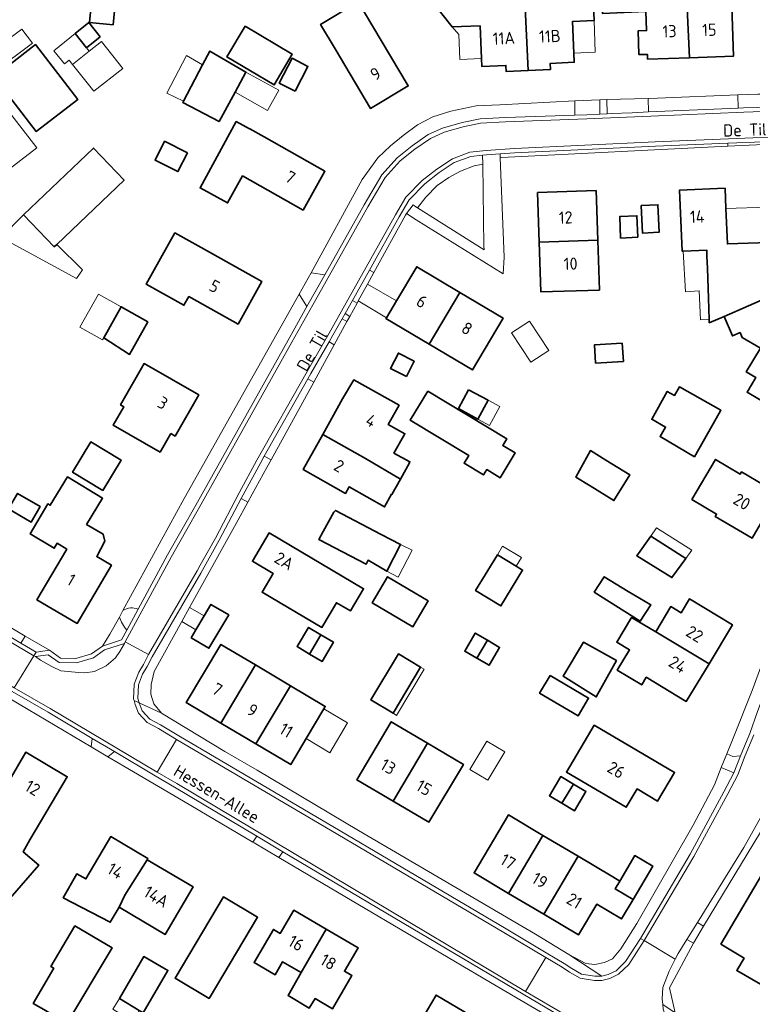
# Model space of a CAD drawing. Extents: x 199200 to 204075, y 460125 to 464703.
# Tile 77 of 174: x 200899 to 201007, y 464193 to 464338. Entities that reach past the tile are written whole.
import ezdxf
from ezdxf.enums import TextEntityAlignment as Align

# ---------------------------------------------------------------- set-up
doc = ezdxf.new("R2010")
doc.units = 0
for name, color, linetype, lineweight in [('B-WE-OG-BEBOUWING-GV', 7, 'Continuous', 35), ('B-WE-OG-BEBOUWING-T18', 10, 'Continuous', 18), ('B-WE-OG-BEBOUWING_LUIFEL-GV', 7, 'Continuous', 18), ('B-WE-OG-BEBOUWING_SCHUUR-GV', 7, 'Continuous', 35), ('B-WE-OG-TERREIN_CULTUURSCHEIDING-GV', 7, 'Continuous', 18), ('B-WE-OG-TERREIN_ERF-GV', 7, 'Continuous', 18), ('B-WE-OG-TOPOGRAFIE-T18', 10, 'Continuous', 18), ('B-WE-VH-VERHARDING_ASFALT-GV', 252, 'Continuous', 18), ('B-WE-VH-VERHARDING_HALFVERHARDING-GV', 252, 'Continuous', 18), ('B-WE-VH-VERHARDING_HALFVERHARDING_GRIND-GV', 252, 'Continuous', 18), ('B-WE-VH-VERHARDING_OPEN-GV', 252, 'Continuous', 18)]:
    doc.layers.add(name, color=color, linetype=linetype, lineweight=lineweight)
doc.styles.add('NLCS-ISO-M1000-T18', font='NLCS-ISO.ttf', dxfattribs={"height": 1.8})

msp = doc.modelspace()

# ---------------------------------------------------------------- linework, layer by layer
at = {"layer": 'B-WE-OG-BEBOUWING-GV', "flags": 128}
for points in [[(200997.442, 464339.343), (200997.239, 464344.357), (200994.135, 464344.29), (200993.365, 464344.263), (200991.641, 464342.203), (200991.666, 464341.571), (200990.329, 464341.5), (200990.215, 464345.046), (200991.369, 464345.094), (200991.198, 464348.714), (200990.16, 464348.669), (200989.923, 464352.614), (200983.636, 464352.345), (200983.872, 464347.914), (200984.573, 464347.946), (200984.982, 464338.57), (200991.364, 464338.848), (200991.46, 464336.043), (200990.21, 464336), (200990.33, 464332.502), (200991.579, 464332.545), (200991.603, 464331.841), (200997.761, 464332.051)], [(200973.53, 464341.528), (200974.058, 464330.168), (200977.347, 464330.332), (200977.299, 464331.214), (200980.827, 464331.376), (200980.766, 464332.726), (200980.556, 464337.372), (200983.734, 464337.516), (200983.346, 464346.577), (200979.793, 464346.4), (200977.689, 464342.876), (200977.699, 464341.717)], [(200974.058, 464330.168), (200973.53, 464341.528), (200968.952, 464341.32), (200968.942, 464342.47), (200966.748, 464345.815), (200962.397, 464345.603), (200958.305, 464342.398), (200958.309, 464342.391), (200962.859, 464336.571), (200966.979, 464336.726), (200967.2, 464331.962), (200967.256, 464330.756), (200970.785, 464330.932), (200970.835, 464330.008)], [(200945.66, 464333.362), (200950.881, 464324.6), (200956.421, 464327.901), (200951.2, 464336.663), (200949.06, 464340.254), (200943.52, 464336.953)], [(200998.332, 464339.373), (200997.442, 464339.343), (200997.761, 464332.051), (201004.244, 464332.272), (201003.995, 464339.566)], [(200932.451, 464336.68), (200929.762, 464332.169), (200936.677, 464328.047), (200939.366, 464332.557)], [(200901.586, 464333.984), (200895.483, 464329.267), (200901.708, 464321.213), (200907.811, 464325.929)], [(200930.942, 464326.992), (200932.542, 464329.936), (200927.241, 464333.04), (200926.155, 464330.986), (200923.355, 464325.688), (200923.246, 464325.482), (200928.597, 464322.675)], [(200932.026, 464314.701), (200940.953, 464309.663), (200944.174, 464315.369), (200935.246, 464320.407), (200933.099, 464321.619), (200933.082, 464321.588), (200931.118, 464322.66), (200925.8, 464312.918), (200929.847, 464310.709)], [(200904.337, 464304.229), (200904.725, 464304.599), (200914.63, 464314.044), (200910.129, 464318.764), (200899.836, 464308.949)], [(200984.279, 464305.209), (200984.034, 464312.517), (200975.442, 464312.229), (200975.687, 464304.921)], [(201002.852, 464293.992), (201010.04, 464297.133), (201010.186, 464297.378), (201009.899, 464303.739), (201010.253, 464303.81), (201010.223, 464304.469), (201009.634, 464304.47), (201009.585, 464304.911), (201009.43, 464304.905), (201003.354, 464304.672), (201003.137, 464309.864), (201003.012, 464312.865), (200996.324, 464312.585), (200996.699, 464303.612), (200996.824, 464303.617), (201000.314, 464303.763), (201000.345, 464302.896), (201000.408, 464301.083), (201000.563, 464296.709), (201000.674, 464293.549), (201000.69, 464293.093)], [(200924.136, 464296.944), (200931.389, 464292.891), (200934.886, 464299.149), (200927.633, 464303.201), (200922.109, 464306.288), (200917.899, 464298.755), (200923.423, 464295.668)], [(200975.687, 464304.921), (200975.932, 464297.613), (200984.523, 464297.901), (200984.279, 464305.209)], [(200959.487, 464289.923), (200964.011, 464297.529), (200957.655, 464301.309), (200954.674, 464296.297), (200953.208, 464293.831), (200953.132, 464293.703)], [(200964.011, 464297.529), (200959.487, 464289.923), (200965.842, 464286.144), (200970.366, 464293.75)], [(201013.539, 464281.448), (201014.158, 464281.08), (201017.737, 464287.102), (201011.72, 464290.678), (201014.065, 464294.624), (201010.04, 464297.133), (201002.852, 464293.992), (201004.095, 464291.146), (201005.207, 464291.632), (201005.534, 464290.918), (201008.199, 464289.334), (201006.129, 464285.853), (201007.513, 464285.03), (201006.236, 464282.881), (201012.262, 464279.299)], [(200918.116, 464293.233), (200914.189, 464295.433), (200911.66, 464290.893), (200915.425, 464288.435)], [(200921.485, 464276.793), (200922.133, 464276.422), (200925.604, 464282.486), (200917.581, 464287.078), (200914.11, 464281.014), (200914.591, 464280.739), (200913.035, 464278.019), (200919.928, 464274.074)], [(200943.832, 464276.657), (200950.153, 464273.127), (200955.259, 464270.07), (200956.598, 464272.474), (200956.568, 464272.491), (200956.653, 464272.643), (200954.318, 464273.935), (200955.929, 464276.757), (200953.486, 464278.126), (200955.071, 464280.962), (200948.435, 464284.694), (200946.768, 464281.893)], [(200959.291, 464283.037), (200956.712, 464278.76), (200965.319, 464273.57), (200964.631, 464272.423), (200967.477, 464270.709), (200967.953, 464271.499), (200969.926, 464270.31), (200972.131, 464273.972), (200970.323, 464275.061), (200970.909, 464276.034)], [(201001.696, 464278.991), (201002.389, 464280.229), (200996.287, 464283.647), (200995.585, 464282.393), (200994.511, 464282.994), (200992.213, 464278.892), (200994.263, 464277.755), (200993.453, 464276.369), (200998.498, 464273.389)], [(200911.501, 464268.425), (200914.194, 464272.869), (200909.739, 464275.568), (200907.046, 464271.124)], [(200950.153, 464273.127), (200943.832, 464276.657), (200940.95, 464271.516), (200947.206, 464268.008), (200947.734, 464268.965), (200952.94, 464266.02), (200953.974, 464267.865), (200954.017, 464267.841), (200955.259, 464270.07)], [(200983.152, 464269.09), (200986.671, 464266.946), (200988.98, 464270.735), (200985.461, 464272.879), (200983.215, 464274.304), (200981.082, 464270.379)], [(200998.13, 464267.089), (201001.767, 464264.948), (201001.573, 464264.621), (201006.97, 464261.426), (201010.811, 464267.981), (201005.432, 464271.164), (201005.238, 464270.837), (201001.607, 464272.985)], [(200909.106, 464263.429), (200911.466, 464267.288), (200906.332, 464270.428), (200903.778, 464266.252), (200903.433, 464266.462), (200900.82, 464262.067), (200904.353, 464259.931), (200904.786, 464260.665), (200906.193, 464259.818), (200901.815, 464252.364), (200907.728, 464248.891), (200912.767, 464257.47), (200910.601, 464258.742), (200911.775, 464260.958), (200911.57, 464261.988)], [(200943.887, 464262.402), (200943.254, 464261.245), (200950.229, 464257.616), (200950.509, 464258.172), (200953.243, 464256.559), (200955.282, 464260.51), (200952.441, 464261.968), (200945.729, 464265.508), (200945.485, 464265.247)], [(200947.921, 464250.714), (200949.845, 464253.983), (200935.98, 464262.197), (200933.493, 464258.014), (200936.536, 464256.205), (200934.931, 464253.496), (200943.712, 464248.294), (200945.853, 464251.931)], [(200992.071, 464261.71), (200990.029, 464258.835), (200995.185, 464255.621), (200997.245, 464258.437)], [(200969.528, 464258.986), (200966.329, 464253.721), (200970.041, 464251.465), (200973.241, 464256.73), (200972.299, 464257.302)], [(200959.352, 464252.204), (200953.378, 464255.744), (200951.119, 464251.932), (200957.094, 464248.392)], [(200983.736, 464253.463), (200990.515, 464249.198), (200992.068, 464251.596), (200988.734, 464253.594), (200985.246, 464255.735)], [(201000.649, 464242.965), (201004.089, 464248.656), (200997.752, 464252.486), (200996.526, 464250.458), (200995.043, 464251.354), (200992.805, 464247.651)], [(200924.496, 464246.785), (200927.112, 464245.244), (200930.02, 464250.144), (200927.404, 464251.685), (200926.39, 464249.977), (200925.175, 464247.929)], [(201000.649, 464242.965), (200992.805, 464247.651), (200989.251, 464249.774), (200987.073, 464246.128), (200988.965, 464244.998), (200987.163, 464242.017), (200990.744, 464239.853), (200991.416, 464240.966), (200997.293, 464237.414)], [(200941.896, 464244.386), (200943.574, 464247.22), (200941.749, 464248.306), (200940.065, 464245.476)], [(200943.574, 464247.22), (200941.896, 464244.386), (200943.736, 464243.292), (200945.416, 464246.124)], [(200966.506, 464243.774), (200968.055, 464246.408), (200966.266, 464247.459), (200964.718, 464244.825)], [(200968.055, 464246.408), (200966.506, 464243.774), (200968.293, 464242.723), (200969.842, 464245.357)], [(200928.866, 464234.229), (200933.937, 464242.79), (200928.865, 464245.808), (200923.777, 464237.257)], [(200987.053, 464243.454), (200982.167, 464246.127), (200979.214, 464241.143), (200984.069, 464238.067)], [(200954.175, 464235.678), (200958.229, 464242.457), (200954.967, 464244.407), (200950.914, 464237.628)], [(200928.866, 464234.229), (200934.027, 464231.168), (200939.094, 464239.722), (200933.937, 464242.79)], [(200977.281, 464241.249), (200975.729, 464238.635), (200981.386, 464235.298), (200982.938, 464237.912)], [(200939.094, 464239.722), (200934.027, 464231.168), (200939.129, 464228.133), (200941.394, 464231.94), (200943.999, 464236.319), (200944.212, 464236.677)], [(200954.176, 464222.771), (200959.223, 464231.289), (200953.923, 464234.431), (200948.876, 464225.892)], [(200983.772, 464233.939), (200979.673, 464227.038), (200988.438, 464221.848), (200990.059, 464224.542), (200993.079, 464222.753), (200995.58, 464226.947)], [(200959.223, 464231.289), (200954.176, 464222.771), (200959.442, 464219.67), (200964.522, 464228.148)], [(200899.77, 464215.326), (200900.791, 464217.057), (200906.269, 464226.344), (200900.174, 464229.939), (200894.676, 464220.617), (200897.682, 464218.844), (200892.675, 464213.136), (200890.601, 464214.942), (200887.215, 464211.055), (200894.719, 464204.519), (200898.049, 464208.342), (200897.874, 464208.494), (200902.076, 464213.318)], [(200979.021, 464222.443), (200980.712, 464225.265), (200978.878, 464226.358), (200977.187, 464223.536)], [(200980.712, 464225.265), (200979.021, 464222.443), (200980.854, 464221.35), (200982.545, 464224.172)], [(200971.168, 464209.183), (200976.226, 464217.72), (200971.153, 464220.726), (200966.093, 464212.196), (200966.086, 464212.19)], [(200918.004, 464214.146), (200918.117, 464214.34), (200912.681, 464217.535), (200909.021, 464211.309), (200907.676, 464212.049), (200905.693, 464208.543), (200912.6, 464204.95), (200913.895, 464207.153), (200914.745, 464208.935)], [(200981.387, 464214.66), (200976.226, 464217.72), (200971.168, 464209.183), (200976.332, 464206.128)], [(201002.371, 464201.714), (201005.809, 464199.671), (201004.734, 464197.861), (201008.196, 464195.827), (201014.358, 464206.24), (201018.502, 464203.788), (201022.566, 464210.684), (201013.342, 464216.153), (201011.31, 464212.716), (201009.508, 464213.782)], [(200987.546, 464211.011), (200986.512, 464211.623), (200981.387, 464214.66), (200976.332, 464206.128), (200981.442, 464203.104), (200984.125, 464207.599), (200987.76, 464205.43), (200989.468, 464208.291), (200986.856, 464209.847)], [(200989.468, 464208.291), (200992.368, 464213.184), (200989.756, 464214.74), (200987.546, 464211.011), (200986.856, 464209.847)], [(200913.895, 464207.153), (200920.67, 464203.171), (200924.78, 464210.163), (200918.004, 464214.146), (200914.745, 464208.935)], [(200927.14, 464193.752), (200934.26, 464205.691), (200929.26, 464208.673), (200922.14, 464196.734)], [(200944.33, 464203.953), (200939.59, 464206.722), (200937.6, 464203.314), (200936.588, 464203.905), (200933.744, 464199.037), (200936.825, 464197.237), (200937.935, 464199.138), (200940.67, 464197.54)], [(200907.378, 464204.427), (200903.846, 464198.447), (200904.278, 464198.176), (200901.281, 464193.014), (200902.804, 464192.106), (200906.159, 464190.106), (200906.234, 464190.061), (200912.852, 464201.164)], [(200944.33, 464203.953), (200940.67, 464197.54), (200938.74, 464194.196), (200941.865, 464192.338), (200942.732, 464193.732), (200945.295, 464192.235), (200948.136, 464197.099), (200947.026, 464197.748), (200949.043, 464201.2)], [(200913.94, 464193.741), (200916.838, 464191.994), (200917.441, 464191.631), (200921.071, 464197.871), (200917.551, 464199.891)], [(200965.671, 464191.189), (200960.516, 464194.24), (200955.416, 464185.623), (200950.683, 464188.447), (200946.205, 464180.943), (200949.693, 464178.862), (200951.11, 464181.236), (200957.556, 464177.39), (200959.1, 464179.972)]]:
    msp.add_lwpolyline(points, close=True, dxfattribs=at)
at = {"layer": 'B-WE-OG-BEBOUWING_LUIFEL-GV', "flags": 128}
for points in [[(200983.917, 464332.856), (200983.734, 464337.516), (200980.556, 464337.372), (200980.766, 464332.726)], [(200895.68, 464330.145), (200901.144, 464334.184), (200899.609, 464336.259), (200894.146, 464332.22)], [(200967.2, 464331.962), (200966.979, 464336.726), (200962.859, 464336.571), (200963.855, 464335.471), (200964.011, 464331.807)], [(200904.299, 464333.067), (200905.864, 464331.136), (200906.556, 464331.697), (200907.056, 464331.08), (200909.509, 464333.006), (200909.102, 464333.511), (200907.415, 464335.593)], [(200911.326, 464334.432), (200909.509, 464333.006), (200907.056, 464331.08), (200910.159, 464327.127), (200914.429, 464330.479)], [(200923.355, 464325.688), (200926.155, 464330.986), (200923.815, 464332.356), (200920.905, 464326.823)], [(200937.377, 464327.277), (200932.542, 464329.936), (200930.942, 464326.992), (200935.696, 464324.271)], [(200901.793, 464318.813), (200897.156, 464324.836), (200890.07, 464319.382), (200894.705, 464313.36)], [(201009.43, 464304.905), (201009.236, 464310.058), (201003.137, 464309.864), (201003.354, 464304.672)], [(200896.573, 464305.631), (200907.635, 464299.616), (200908.508, 464300.873), (200904.725, 464304.599), (200904.337, 464304.229), (200899.836, 464308.949)], [(200996.824, 464303.617), (200997.173, 464297.65), (200999.205, 464297.771), (200999.399, 464293.505), (201000.674, 464293.549), (201000.563, 464296.709), (201000.408, 464301.083), (201000.345, 464302.896), (201000.314, 464303.763)], [(200954.674, 464296.297), (200950.429, 464298.774), (200949.062, 464296.286), (200953.208, 464293.831)], [(200911.66, 464290.893), (200914.189, 464295.433), (200910.842, 464297.297), (200908.126, 464292.422), (200911.473, 464290.558)], [(200971.621, 464291.601), (200974.452, 464287.284), (200977.067, 464288.999), (200974.237, 464293.316)], [(200969.865, 464280.774), (200968.148, 464281.694), (200966.662, 464278.919), (200968.378, 464277.999)], [(200992.941, 464262.935), (200992.071, 464261.71), (200997.245, 464258.437), (200998.133, 464259.65)], [(200955.282, 464260.51), (200953.243, 464256.559), (200954.949, 464255.679), (200956.988, 464259.63)], [(200969.528, 464258.986), (200972.299, 464257.302), (200973.065, 464258.563), (200970.294, 464260.247)], [(200925.175, 464247.929), (200926.39, 464249.977), (200924.261, 464251.238), (200923.107, 464249.156)], [(200958.229, 464242.457), (200954.175, 464235.678), (200954.69, 464235.37), (200958.744, 464242.149)], [(200947.473, 464234.252), (200943.999, 464236.319), (200941.394, 464231.94), (200944.868, 464229.873)], [(200965.493, 464227.385), (200968.143, 464225.815), (200970.62, 464229.999), (200967.97, 464231.568)], [(200912.979, 464192.193), (200915.919, 464190.349), (200916.838, 464191.994), (200913.94, 464193.741)]]:
    msp.add_lwpolyline(points, close=True, dxfattribs=at)
at = {"layer": 'B-WE-OG-BEBOUWING_SCHUUR-GV', "flags": 128}
for points in [[(200909.981, 464341.86), (200909.538, 464337.238), (200913.015, 464336.905), (200913.458, 464341.527)], [(200911.113, 464335.142), (200909.426, 464337.223), (200907.415, 464335.593), (200909.102, 464333.511)], [(200939.768, 464327.114), (200941.655, 464330.775), (200939.326, 464331.976), (200937.439, 464328.314)], [(200923.934, 464318.091), (200920.58, 464319.776), (200919.179, 464316.986), (200922.534, 464315.302)], [(200990.686, 464310.327), (200990.861, 464306.275), (200993.309, 464306.381), (200993.133, 464310.433)], [(200990.176, 464305.659), (200990.035, 464308.812), (200987.508, 464308.699), (200987.65, 464305.545)], [(200987.892, 464290.083), (200983.799, 464289.841), (200983.957, 464287.162), (200988.05, 464287.403)], [(200956.136, 464285.178), (200957.294, 464287.434), (200954.964, 464288.631), (200953.805, 464286.374)], [(200965.271, 464283.236), (200963.784, 464280.461), (200966.662, 464278.919), (200968.148, 464281.694)], [(200897.646, 464265.723), (200900.978, 464263.778), (200902.305, 464266.053), (200898.974, 464267.998)]]:
    msp.add_lwpolyline(points, close=True, dxfattribs=at)
at = {"layer": 'B-WE-OG-TERREIN_CULTUURSCHEIDING-GV', "flags": 128}
msp.add_lwpolyline([(200967.368, 464316.391), (200966.093, 464316.141), (200964.114, 464315.392), (200962.407, 464314.459), (200960.651, 464313.242), (200958.985, 464311.538), (200957.79, 464309.986), (200967.574, 464303.8), (200967.554, 464304.355)], close=True, dxfattribs=at)
at = {"layer": 'B-WE-OG-TERREIN_ERF-GV', "flags": 128}
for points in [[(200958.309, 464342.391), (200958.305, 464342.398), (200962.397, 464345.603), (200966.748, 464345.815), (200968.942, 464342.47), (200968.952, 464341.32), (200973.53, 464341.528), (200977.699, 464341.717), (200977.689, 464342.876), (200979.793, 464346.4), (200983.346, 464346.577), (200983.734, 464337.516), (200980.556, 464337.372), (200980.766, 464332.726), (200980.827, 464331.376), (200977.299, 464331.214), (200977.347, 464330.332), (200974.058, 464330.168), (200970.835, 464330.008), (200970.785, 464330.932), (200967.256, 464330.756), (200967.2, 464331.962), (200966.979, 464336.726), (200962.859, 464336.571)], [(200945.66, 464333.362), (200943.52, 464336.953), (200949.06, 464340.254), (200951.2, 464336.663), (200956.421, 464327.901), (200950.881, 464324.6)], [(200929.762, 464332.169), (200932.451, 464336.68), (200939.366, 464332.557), (200936.677, 464328.047)], [(200907.811, 464325.929), (200901.708, 464321.213), (200895.483, 464329.267), (200901.586, 464333.984)], [(200930.942, 464326.992), (200928.597, 464322.675), (200923.246, 464325.482), (200923.355, 464325.688), (200926.155, 464330.986), (200927.241, 464333.04), (200932.542, 464329.936)], [(200933.082, 464321.588), (200933.099, 464321.619), (200935.246, 464320.407), (200944.174, 464315.369), (200940.953, 464309.663), (200932.026, 464314.701), (200929.847, 464310.709), (200925.8, 464312.918), (200931.118, 464322.66)], [(200914.63, 464314.044), (200904.725, 464304.599), (200904.337, 464304.229), (200899.836, 464308.949), (200910.129, 464318.764)], [(200975.687, 464304.921), (200975.442, 464312.229), (200984.034, 464312.517), (200984.279, 464305.209), (200984.523, 464297.901), (200975.932, 464297.613)], [(200927.633, 464303.201), (200934.886, 464299.149), (200931.389, 464292.891), (200924.136, 464296.944), (200923.423, 464295.668), (200917.899, 464298.755), (200922.109, 464306.288)], [(200959.487, 464289.923), (200953.132, 464293.703), (200953.208, 464293.831), (200954.674, 464296.297), (200957.655, 464301.309), (200964.011, 464297.529), (200970.366, 464293.75), (200965.842, 464286.144)], [(200918.116, 464293.233), (200915.425, 464288.435), (200911.66, 464290.893), (200914.189, 464295.433)], [(200925.604, 464282.486), (200922.133, 464276.422), (200921.485, 464276.793), (200919.928, 464274.074), (200913.035, 464278.019), (200914.591, 464280.739), (200914.11, 464281.014), (200917.581, 464287.078)], [(200952.94, 464266.02), (200947.734, 464268.965), (200947.206, 464268.008), (200940.95, 464271.516), (200943.832, 464276.657), (200946.768, 464281.893), (200948.435, 464284.694), (200955.071, 464280.962), (200953.486, 464278.126), (200955.929, 464276.757), (200954.318, 464273.935), (200956.653, 464272.643), (200956.568, 464272.491), (200956.598, 464272.474), (200955.259, 464270.07), (200954.017, 464267.841), (200953.974, 464267.865)], [(200959.291, 464283.037), (200970.909, 464276.034), (200970.323, 464275.061), (200972.131, 464273.972), (200969.926, 464270.31), (200967.953, 464271.499), (200967.477, 464270.709), (200964.631, 464272.423), (200965.319, 464273.57), (200956.712, 464278.76)], [(200994.263, 464277.755), (200992.213, 464278.892), (200994.511, 464282.994), (200995.585, 464282.393), (200996.287, 464283.647), (201002.389, 464280.229), (201001.696, 464278.991), (200998.498, 464273.389), (200993.453, 464276.369)], [(200914.194, 464272.869), (200911.501, 464268.425), (200907.046, 464271.124), (200909.739, 464275.568)], [(200985.461, 464272.879), (200988.98, 464270.735), (200986.671, 464266.946), (200983.152, 464269.09), (200981.082, 464270.379), (200983.215, 464274.304)], [(200998.13, 464267.089), (201001.607, 464272.985), (201005.238, 464270.837), (201005.432, 464271.164), (201010.811, 464267.981), (201006.97, 464261.426), (201001.573, 464264.621), (201001.767, 464264.948)], [(200912.767, 464257.47), (200907.728, 464248.891), (200901.815, 464252.364), (200906.193, 464259.818), (200904.786, 464260.665), (200904.353, 464259.931), (200900.82, 464262.067), (200903.433, 464266.462), (200903.778, 464266.252), (200906.332, 464270.428), (200911.466, 464267.288), (200909.106, 464263.429), (200911.57, 464261.988), (200911.775, 464260.958), (200910.601, 464258.742)], [(200952.441, 464261.968), (200955.282, 464260.51), (200953.243, 464256.559), (200950.509, 464258.172), (200950.229, 464257.616), (200943.254, 464261.245), (200943.887, 464262.402), (200945.485, 464265.247), (200945.729, 464265.508)], [(200945.853, 464251.931), (200943.712, 464248.294), (200934.931, 464253.496), (200936.536, 464256.205), (200933.493, 464258.014), (200935.98, 464262.197), (200949.845, 464253.983), (200947.921, 464250.714)], [(200997.245, 464258.437), (200995.185, 464255.621), (200990.029, 464258.835), (200992.071, 464261.71)], [(200973.241, 464256.73), (200970.041, 464251.465), (200966.329, 464253.721), (200969.528, 464258.986), (200972.299, 464257.302)], [(200957.094, 464248.392), (200951.119, 464251.932), (200953.378, 464255.744), (200959.352, 464252.204)], [(200990.515, 464249.198), (200983.736, 464253.463), (200985.246, 464255.735), (200988.734, 464253.594), (200992.068, 464251.596)], [(200987.073, 464246.128), (200989.251, 464249.774), (200992.805, 464247.651), (200995.043, 464251.354), (200996.526, 464250.458), (200997.752, 464252.486), (201004.089, 464248.656), (201000.649, 464242.965), (200997.293, 464237.414), (200991.416, 464240.966), (200990.744, 464239.853), (200987.163, 464242.017), (200988.965, 464244.998)], [(200926.39, 464249.977), (200927.404, 464251.685), (200930.02, 464250.144), (200927.112, 464245.244), (200924.496, 464246.785), (200925.175, 464247.929)], [(200943.574, 464247.22), (200945.416, 464246.124), (200943.736, 464243.292), (200941.896, 464244.386), (200940.065, 464245.476), (200941.749, 464248.306)], [(200966.506, 464243.774), (200964.718, 464244.825), (200966.266, 464247.459), (200968.055, 464246.408), (200969.842, 464245.357), (200968.293, 464242.723)], [(200941.394, 464231.94), (200939.129, 464228.133), (200934.027, 464231.168), (200928.866, 464234.229), (200923.777, 464237.257), (200928.865, 464245.808), (200933.937, 464242.79), (200939.094, 464239.722), (200944.212, 464236.677), (200943.999, 464236.319)], [(200987.053, 464243.454), (200984.069, 464238.067), (200979.214, 464241.143), (200982.167, 464246.127)], [(200954.175, 464235.678), (200950.914, 464237.628), (200954.967, 464244.407), (200958.229, 464242.457)], [(200977.281, 464241.249), (200982.938, 464237.912), (200981.386, 464235.298), (200975.729, 464238.635)], [(200954.176, 464222.771), (200948.876, 464225.892), (200953.923, 464234.431), (200959.223, 464231.289), (200964.522, 464228.148), (200959.442, 464219.67)], [(200983.772, 464233.939), (200995.58, 464226.947), (200993.079, 464222.753), (200990.059, 464224.542), (200988.438, 464221.848), (200979.673, 464227.038)], [(200900.791, 464217.057), (200899.77, 464215.326), (200902.076, 464213.318), (200897.874, 464208.494), (200898.049, 464208.342), (200894.719, 464204.519), (200887.215, 464211.055), (200890.601, 464214.942), (200892.675, 464213.136), (200897.682, 464218.844), (200894.676, 464220.617), (200900.174, 464229.939), (200906.269, 464226.344)], [(200979.021, 464222.443), (200977.187, 464223.536), (200978.878, 464226.358), (200980.712, 464225.265), (200982.545, 464224.172), (200980.854, 464221.35)], [(200987.546, 464211.011), (200989.756, 464214.74), (200992.368, 464213.184), (200989.468, 464208.291), (200987.76, 464205.43), (200984.125, 464207.599), (200981.442, 464203.104), (200976.332, 464206.128), (200971.168, 464209.183), (200966.086, 464212.19), (200966.093, 464212.196), (200971.153, 464220.726), (200976.226, 464217.72), (200981.387, 464214.66), (200986.512, 464211.623)], [(200918.004, 464214.146), (200924.78, 464210.163), (200920.67, 464203.171), (200913.895, 464207.153), (200912.6, 464204.95), (200905.693, 464208.543), (200907.676, 464212.049), (200909.021, 464211.309), (200912.681, 464217.535), (200918.117, 464214.34)], [(201004.734, 464197.861), (201005.809, 464199.671), (201002.371, 464201.714), (201009.508, 464213.782), (201011.31, 464212.716), (201013.342, 464216.153), (201022.566, 464210.684), (201018.502, 464203.788), (201014.358, 464206.24), (201008.196, 464195.827)], [(200927.14, 464193.752), (200922.14, 464196.734), (200929.26, 464208.673), (200934.26, 464205.691)], [(200944.33, 464203.953), (200949.043, 464201.2), (200947.026, 464197.748), (200948.136, 464197.099), (200945.295, 464192.235), (200942.732, 464193.732), (200941.865, 464192.338), (200938.74, 464194.196), (200940.67, 464197.54), (200937.935, 464199.138), (200936.825, 464197.237), (200933.744, 464199.037), (200936.588, 464203.905), (200937.6, 464203.314), (200939.59, 464206.722)], [(200902.804, 464192.106), (200901.281, 464193.014), (200904.278, 464198.176), (200903.846, 464198.447), (200907.378, 464204.427), (200912.852, 464201.164), (200906.234, 464190.061), (200906.159, 464190.106)], [(200913.94, 464193.741), (200917.551, 464199.891), (200921.071, 464197.871), (200917.441, 464191.631), (200916.838, 464191.994)], [(200959.1, 464179.972), (200957.556, 464177.39), (200951.11, 464181.236), (200949.693, 464178.862), (200946.205, 464180.943), (200950.683, 464188.447), (200955.416, 464185.623), (200960.516, 464194.24), (200965.671, 464191.189), (200970.96, 464188.059), (200964.341, 464176.875), (200961.898, 464178.321)]]:
    msp.add_lwpolyline(points, close=True, dxfattribs=at)
for points in [[(201003.995, 464339.566), (201004.244, 464332.272), (200997.761, 464332.051), (200991.603, 464331.841), (200991.579, 464332.545), (200990.33, 464332.502), (200990.21, 464336), (200991.46, 464336.043), (200991.364, 464338.848)], [(200894.631, 464250.223), (200900.084, 464247.021), (200900.437, 464246.813), (200903.642, 464244.944), (200905.292, 464243.784), (200907.528, 464243.736), (200909.859, 464244.394), (200911.473, 464245.554), (200912.552, 464247.291), (200913.937, 464249.821), (200914.463, 464250.78), (200923.469, 464267.229), (200933.83, 464285.604), (200940.392, 464297.298), (200942.141, 464300.427), (200949.628, 464314.156), (200951.957, 464317.352), (200953.829, 464319.093), (200955.664, 464320.639), (200957.766, 464322.165), (200960.013, 464323.368), (200962.687, 464324.215), (200966.42, 464324.964), (200969.89, 464325.109), (200980.912, 464325.702), (200984.599, 464325.859), (200985.608, 464325.887), (200991.674, 464326.053), (200993.084, 464326.092), (201004.875, 464326.58), (201007.841, 464326.703)], [(201008.652, 464319.307), (201003.428, 464319.044), (200970.119, 464317.365), (200969.943, 464317.345), (200970.52, 464302.706), (200970.393, 464300.266), (200957.564, 464308.213), (200956.172, 464309.147), (200955.996, 464308.918), (200951.356, 464300.463), (200950.429, 464298.774), (200949.062, 464296.286), (200948.888, 464295.968), (200947.82, 464294.022), (200947.407, 464293.27), (200945.519, 464289.829), (200943.515, 464286.181), (200942.512, 464284.354), (200936.248, 464272.944), (200935.635, 464271.827), (200933.466, 464267.878), (200932.837, 464266.733), (200931.106, 464263.579), (200924.261, 464251.238), (200923.107, 464249.156), (200919.046, 464241.835), (200918.606, 464239.89), (200918.564, 464238.478), (200919.026, 464237.082), (200920.112, 464235.693), (200929.448, 464230.065), (200934.219, 464227.298), (200949.099, 464218.425), (200975.135, 464203.211), (200980.047, 464200.227), (200982.512, 464198.898), (200983.854, 464198.735), (200985.269, 464199.035), (200986.44, 464199.549), (200987.668, 464201.046), (200990.039, 464204.749), (200998.317, 464219.237), (201001.431, 464225.148), (201002.451, 464227.696), (201003.262, 464229.72), (201004.186, 464232.027), (201006.981, 464239.041), (201009.662, 464246.21)], [(201012.262, 464279.299), (201006.236, 464282.881), (201007.513, 464285.03), (201006.129, 464285.853), (201008.199, 464289.334), (201005.534, 464290.918), (201005.207, 464291.632), (201004.095, 464291.146), (201002.852, 464293.992), (201000.69, 464293.093), (201000.674, 464293.549), (201000.563, 464296.709), (201000.408, 464301.083), (201000.345, 464302.896), (201000.314, 464303.763), (200996.824, 464303.617), (200996.699, 464303.612), (200996.324, 464312.585), (201003.012, 464312.865), (201003.137, 464309.864), (201003.354, 464304.672), (201009.43, 464304.905)], [(200978.948, 464189.953), (200968.514, 464196.107), (200958.222, 464202.177), (200947.069, 464208.753), (200937.408, 464214.451), (200933.735, 464216.617), (200933.581, 464216.708), (200923.364, 464222.732), (200914.604, 464227.896), (200913.781, 464228.383), (200912.247, 464229.291), (200909.807, 464230.735), (200900.514, 464236.236), (200891.979, 464241.288)], [(201009.058, 464219.566), (200999.85, 464204.362), (200998.343, 464201.873), (200998.291, 464201.787), (200994.853, 464195.331), (200995.66, 464191.63)]]:
    msp.add_lwpolyline(points, dxfattribs=at)
at = {"layer": 'B-WE-VH-VERHARDING_ASFALT-GV', "flags": 128}
for points in [[(201011.2, 464324.226), (201005.754, 464324.057), (200992.108, 464323.462), (200986.169, 464323.192), (200982.679, 464323.047), (200970.737, 464322.635), (200967.061, 464322.449), (200964.515, 464321.914), (200961.681, 464321.089), (200959.673, 464320.194), (200957.38, 464318.603), (200955.21, 464316.896), (200953.019, 464314.447), (200950.475, 464310.13), (200943.647, 464297.981), (200942.373, 464295.715), (200939.289, 464290.227), (200925.962, 464266.407), (200924.295, 464263.478), (200921.547, 464258.647), (200914.809, 464246.164), (200918.208, 464244.296), (200925.358, 464256.591), (200925.83, 464257.462), (200928.05, 464261.408), (200931.574, 464268.102), (200934.174, 464272.876), (200941.544, 464285.93), (200944.796, 464291.559), (200954.523, 464308.959), (200956.062, 464311.543), (200958.456, 464314.007), (200960.611, 464315.666), (200962.902, 464317.206), (200965.468, 464318.147), (200967.86, 464318.421), (200972.023, 464318.705), (200992.724, 464319.703), (201009.477, 464320.349)], [(201007.245, 464232.485), (201005.965, 464229.443), (201004.886, 464226.63), (201003.391, 464223.817), (200998.411, 464214.637), (200991.114, 464202.242), (200995.677, 464199.507), (200996.126, 464200.363), (200997.408, 464202.433), (200998.941, 464204.907), (201005.764, 464215.922), (201008.691, 464221.203)]]:
    msp.add_lwpolyline(points, dxfattribs=at)
for points in [[(200898.483, 464239.412), (200901.378, 464244.114), (200876.419, 464258.867), (200872.647, 464261.004), (200856.884, 464270.127), (200848.154, 464275.297), (200841.802, 464278.996), (200833.781, 464283.884), (200822.651, 464290.546), (200818.739, 464285.762), (200822.375, 464283.988), (200839.116, 464274.231), (200860.764, 464261.63), (200865.341, 464258.959)], [(200898.483, 464239.412), (200903.782, 464236.381), (200919.514, 464227.024), (200922.344, 464231.822), (200919.681, 464233.416), (200918.031, 464234.312), (200916.731, 464235.681), (200916.252, 464236.981), (200916.093, 464237.544), (200916.03, 464237.768), (200916.099, 464239.959), (200916.783, 464241.705), (200917.484, 464242.866), (200918.208, 464244.296), (200914.809, 464246.164), (200914.677, 464245.939), (200913.997, 464244.776), (200913.35, 464243.807), (200912.013, 464242.647), (200910.289, 464241.822), (200908.857, 464241.616), (200907.958, 464241.678), (200905.34, 464241.905), (200903.982, 464242.539), (200902.351, 464243.484), (200901.61, 464244.006), (200901.378, 464244.114)], [(200973.639, 464194.79), (200976.636, 464199.762), (200970.483, 464203.448), (200946.062, 464217.854), (200922.344, 464231.822), (200919.514, 464227.024), (200922.365, 464225.327)], [(200991.114, 464202.242), (200988.861, 464198.759), (200987.339, 464197.305), (200986.039, 464196.689), (200984.894, 464196.381), (200983.806, 464196.398), (200981.696, 464196.706), (200980.14, 464197.63), (200979.027, 464198.33), (200976.636, 464199.762), (200973.639, 464194.79), (200995.767, 464181.831), (200998.482, 464186.234), (200998.799, 464186.749), (200997.019, 464187.859), (200997.018, 464187.874), (200995.468, 464189.366), (200994.38, 464190.815), (200993.92, 464192.151), (200993.835, 464192.849), (200993.735, 464193.675), (200993.858, 464195.342), (200994.771, 464197.778), (200995.677, 464199.507)]]:
    msp.add_lwpolyline(points, close=True, dxfattribs=at)
at = {"layer": 'B-WE-VH-VERHARDING_HALFVERHARDING-GV', "flags": 128}
for points in [[(201004.875, 464326.58), (200993.084, 464326.092), (200991.674, 464326.053), (200991.746, 464324.076), (201004.937, 464324.652)], [(200980.912, 464323.617), (200980.912, 464325.702), (200969.89, 464325.109), (200966.42, 464324.964), (200962.687, 464324.215), (200960.013, 464323.368), (200957.766, 464322.165), (200955.664, 464320.639), (200953.829, 464319.093), (200951.957, 464317.352), (200949.628, 464314.156), (200942.141, 464300.427), (200944.136, 464300.138), (200949.929, 464310.444), (200952.508, 464314.821), (200954.777, 464317.357), (200957.005, 464319.11), (200959.362, 464320.745), (200961.464, 464321.682), (200964.362, 464322.525), (200966.98, 464323.076), (200970.711, 464323.264)], [(201003.428, 464319.485), (200992.752, 464319.073), (200972.06, 464318.076), (200969.92, 464317.93), (200969.943, 464317.345), (200970.119, 464317.365), (201003.428, 464319.044)], [(200967.368, 464316.391), (200967.347, 464317.728), (200965.614, 464317.53), (200963.191, 464316.641), (200960.979, 464315.155), (200958.877, 464313.535), (200956.566, 464311.157), (200955.069, 464308.644), (200950.698, 464300.826), (200951.356, 464300.463), (200955.996, 464308.918), (200956.172, 464309.147), (200957.154, 464310.423), (200957.407, 464310.228), (200957.79, 464309.986), (200958.985, 464311.538), (200960.651, 464313.242), (200962.407, 464314.459), (200964.114, 464315.392), (200966.093, 464316.141)], [(200948.195, 464296.347), (200947.122, 464294.428), (200947.82, 464294.022), (200948.888, 464295.968)], [(200946.7, 464293.674), (200945.346, 464291.252), (200944.772, 464290.259), (200945.519, 464289.829), (200947.407, 464293.27)], [(200942.512, 464284.354), (200941.663, 464284.86), (200935.224, 464273.456), (200936.248, 464272.944)], [(200916.844, 464237.199), (200920.112, 464235.693), (200919.026, 464237.082), (200918.564, 464238.478), (200918.606, 464239.89), (200919.046, 464241.835), (200923.107, 464249.156), (200924.261, 464251.238), (200931.106, 464263.579), (200932.837, 464266.733), (200931.83, 464267.236), (200928.607, 464261.115), (200926.382, 464257.157), (200925.903, 464256.274), (200918.753, 464243.979), (200918.035, 464242.561), (200917.35, 464241.425), (200916.725, 464239.831), (200916.663, 464237.845)], [(200900.084, 464247.021), (200899.457, 464245.981), (200901.698, 464244.656), (200903.642, 464244.944), (200900.437, 464246.813)], [(201003.262, 464229.72), (201004.133, 464229.32), (201005.271, 464229.392), (201005.38, 464229.678), (201006.656, 464232.71), (201007.758, 464235.914), (201010.087, 464241.951), (201011.261, 464245.349), (201009.662, 464246.21), (201006.981, 464239.041), (201004.186, 464232.027)], [(200909.807, 464230.735), (200909.935, 464231.988), (200903.465, 464235.837), (200898.163, 464238.869), (200892.607, 464242.146), (200891.979, 464241.288), (200900.514, 464236.236)], [(200920.112, 464235.693), (200916.844, 464237.199), (200917.278, 464236.02), (200918.419, 464234.818), (200920.005, 464233.957), (200922.668, 464232.362), (200946.382, 464218.397), (200970.805, 464203.989), (200976.96, 464200.302), (200979.351, 464198.87), (200980.468, 464198.167), (200981.91, 464197.311), (200983.857, 464197.027), (200984.904, 464197.011), (200980.047, 464200.227), (200975.135, 464203.211), (200949.099, 464218.425), (200934.219, 464227.298), (200929.448, 464230.065)], [(200934.153, 464217.598), (200922.044, 464224.786), (200919.192, 464226.482), (200913.208, 464230.042), (200912.247, 464229.291), (200913.781, 464228.383), (200914.604, 464227.896), (200923.364, 464222.732), (200933.581, 464216.708)], [(200984.904, 464197.011), (200985.821, 464197.282), (200986.977, 464197.83), (200988.372, 464199.163), (200990.577, 464202.572), (200997.865, 464214.952), (201002.836, 464224.115), (201004.312, 464226.892), (201002.451, 464227.696), (201001.431, 464225.148), (200998.317, 464219.237), (200990.039, 464204.749), (200987.668, 464201.046), (200986.44, 464199.549), (200985.269, 464199.035), (200983.854, 464198.735), (200982.512, 464198.898), (200980.047, 464200.227)], [(200999.85, 464204.362), (201009.058, 464219.566), (201009.869, 464221.049), (201010.323, 464222.313), (201009.274, 464222.641), (201008.691, 464221.203), (201005.764, 464215.922), (200998.941, 464204.907)], [(200999.421, 464177.611), (200999.111, 464179.143), (200996.599, 464180.613), (200995.449, 464181.287), (200973.307, 464194.356), (200937.988, 464215.321), (200937.408, 464214.451), (200947.069, 464208.753), (200958.222, 464202.177), (200968.514, 464196.107), (200978.948, 464189.953)], [(200997.408, 464202.433), (200996.126, 464200.363), (200995.677, 464199.507), (200994.771, 464197.778), (200993.858, 464195.342), (200993.735, 464193.675), (200993.835, 464192.849), (200995.66, 464191.63), (200994.853, 464195.331), (200998.291, 464201.787), (200998.343, 464201.873)]]:
    msp.add_lwpolyline(points, close=True, dxfattribs=at)
for points in [[(200916.7, 464250.994), (200920.993, 464258.946), (200923.747, 464263.789), (200925.413, 464266.717), (200938.739, 464290.535), (200941.507, 464295.46), (200940.392, 464297.298), (200933.83, 464285.604), (200923.469, 464267.229), (200914.463, 464250.78)], [(200913.937, 464249.821), (200912.552, 464247.291), (200911.473, 464245.554), (200914.254, 464246.463), (200915.033, 464247.906)]]:
    msp.add_lwpolyline(points, dxfattribs=at)
at = {"layer": 'B-WE-VH-VERHARDING_HALFVERHARDING-GV'}
for points in [[(200914.463, 464250.78, -0.2421684), (200916.7, 464250.994)], [(200915.033, 464247.906, -0.0907301), (200913.937, 464249.821)]]:
    msp.add_lwpolyline(points, format="xyb", dxfattribs=at)
at = {"layer": 'B-WE-VH-VERHARDING_HALFVERHARDING_GRIND-GV', "flags": 128}
msp.add_lwpolyline([(200984.605, 464323.762), (200985.652, 464323.809), (200985.608, 464325.887), (200984.599, 464325.859)], close=True, dxfattribs=at)
at = {"layer": 'B-WE-VH-VERHARDING_OPEN-GV', "flags": 128}
for points in [[(200986.269, 464323.836), (200989.367, 464323.972), (200991.746, 464324.076), (200991.674, 464326.053), (200985.608, 464325.887), (200985.652, 464323.809)], [(201010.646, 464324.839), (201010.646, 464326.689), (201010.153, 464326.692), (201007.841, 464326.703), (201004.875, 464326.58), (201004.937, 464324.652), (201005.731, 464324.687), (201007.72, 464324.749)], [(200980.912, 464325.702), (200980.912, 464323.617), (200982.655, 464323.677), (200984.605, 464323.762), (200984.599, 464325.859)], [(201003.428, 464319.044), (201008.652, 464319.307), (201008.652, 464319.686), (201003.428, 464319.485)], [(200969.92, 464317.93), (200967.917, 464317.793), (200967.347, 464317.728), (200967.368, 464316.391), (200967.554, 464304.355), (200967.574, 464303.8), (200957.79, 464309.986), (200957.407, 464310.228), (200957.154, 464310.423), (200956.172, 464309.147), (200957.564, 464308.213), (200970.393, 464300.266), (200970.52, 464302.706), (200969.943, 464317.345)], [(200940.392, 464297.298), (200941.507, 464295.46), (200944.136, 464300.138), (200942.141, 464300.427)], [(200950.698, 464300.826), (200948.195, 464296.347), (200948.888, 464295.968), (200949.062, 464296.286), (200950.429, 464298.774), (200951.356, 464300.463)], [(200947.407, 464293.27), (200947.82, 464294.022), (200947.122, 464294.428), (200946.7, 464293.674)], [(200944.772, 464290.259), (200942.093, 464285.621), (200941.663, 464284.86), (200942.512, 464284.354), (200943.515, 464286.181), (200945.519, 464289.829)], [(200899.457, 464245.981), (200894.002, 464249.205), (200876.729, 464259.415), (200872.958, 464261.552), (200857.202, 464270.67), (200848.475, 464275.839), (200842.086, 464279.496), (200841.802, 464278.996), (200848.154, 464275.297), (200856.884, 464270.127), (200872.647, 464261.004), (200876.419, 464258.867), (200901.378, 464244.114), (200901.698, 464244.656)], [(200935.224, 464273.456), (200934.722, 464272.566), (200932.132, 464267.809), (200931.83, 464267.236), (200932.837, 464266.733), (200933.466, 464267.878), (200935.635, 464271.827), (200936.248, 464272.944)], [(200894.631, 464250.223), (200894.002, 464249.205), (200899.457, 464245.981), (200900.084, 464247.021)], [(200914.677, 464245.939), (200911.762, 464244.985), (200910.137, 464243.817), (200907.608, 464243.104), (200905.087, 464243.158), (200903.485, 464244.284), (200901.61, 464244.006), (200902.351, 464243.484), (200903.982, 464242.539), (200905.34, 464241.905), (200907.958, 464241.678), (200908.857, 464241.616), (200910.289, 464241.822), (200912.013, 464242.647), (200913.35, 464243.807), (200913.997, 464244.776)], [(200916.844, 464237.199), (200916.093, 464237.544), (200916.252, 464236.981), (200916.731, 464235.681), (200918.031, 464234.312), (200919.681, 464233.416), (200922.344, 464231.822), (200946.062, 464217.854), (200970.483, 464203.448), (200976.636, 464199.762), (200979.027, 464198.33), (200980.14, 464197.63), (200981.696, 464196.706), (200983.806, 464196.398), (200984.894, 464196.381), (200986.039, 464196.689), (200987.339, 464197.305), (200988.861, 464198.759), (200991.114, 464202.242), (200990.577, 464202.572), (200988.372, 464199.163), (200986.977, 464197.83), (200985.821, 464197.282), (200984.904, 464197.011), (200983.857, 464197.027), (200981.91, 464197.311), (200980.468, 464198.167), (200979.351, 464198.87), (200976.96, 464200.302), (200970.805, 464203.989), (200946.382, 464218.397), (200922.668, 464232.362), (200920.005, 464233.957), (200918.419, 464234.818), (200917.278, 464236.02)], [(200912.247, 464229.291), (200913.208, 464230.042), (200909.935, 464231.988), (200909.807, 464230.735)], [(201002.451, 464227.696), (201004.312, 464226.892), (201005.271, 464229.392), (201004.133, 464229.32), (201003.262, 464229.72)], [(200933.581, 464216.708), (200933.735, 464216.617), (200937.408, 464214.451), (200937.988, 464215.321), (200934.153, 464217.598)], [(200997.408, 464202.433), (200998.343, 464201.873), (200999.85, 464204.362), (200998.941, 464204.907)]]:
    msp.add_lwpolyline(points, close=True, dxfattribs=at)
for points in [[(201007.72, 464324.749), (201005.731, 464324.687), (201004.937, 464324.652), (200991.746, 464324.076), (200989.367, 464323.972), (200986.269, 464323.836), (200985.652, 464323.809), (200984.605, 464323.762), (200982.655, 464323.677), (200980.912, 464323.617), (200970.711, 464323.264), (200966.98, 464323.076), (200964.362, 464322.525), (200961.464, 464321.682), (200959.362, 464320.745), (200957.005, 464319.11), (200954.777, 464317.357), (200952.508, 464314.821), (200949.929, 464310.444), (200944.136, 464300.138), (200941.507, 464295.46), (200938.739, 464290.535), (200925.413, 464266.717), (200923.747, 464263.789), (200920.993, 464258.946), (200916.7, 464250.994), (200915.033, 464247.906), (200914.254, 464246.463), (200911.473, 464245.554), (200909.859, 464244.394), (200907.528, 464243.736), (200905.292, 464243.784), (200903.642, 464244.944), (200901.698, 464244.656), (200901.378, 464244.114), (200901.61, 464244.006), (200903.485, 464244.284), (200905.087, 464243.158), (200907.608, 464243.104), (200910.137, 464243.817), (200911.762, 464244.985), (200914.677, 464245.939), (200914.809, 464246.164), (200921.547, 464258.647), (200924.295, 464263.478), (200925.962, 464266.407), (200939.289, 464290.227), (200942.373, 464295.715), (200943.647, 464297.981), (200950.475, 464310.13), (200953.019, 464314.447), (200955.21, 464316.896), (200957.38, 464318.603), (200959.673, 464320.194), (200961.681, 464321.089), (200964.515, 464321.914), (200967.061, 464322.449), (200970.737, 464322.635), (200982.679, 464323.047), (200986.169, 464323.192), (200992.108, 464323.462), (201005.754, 464324.057), (201011.2, 464324.226)], [(201009.477, 464320.349), (200992.724, 464319.703), (200972.023, 464318.705), (200967.86, 464318.421), (200965.468, 464318.147), (200962.902, 464317.206), (200960.611, 464315.666), (200958.456, 464314.007), (200956.062, 464311.543), (200954.523, 464308.959), (200944.796, 464291.559), (200941.544, 464285.93), (200934.174, 464272.876), (200931.574, 464268.102), (200928.05, 464261.408), (200925.83, 464257.462), (200925.358, 464256.591), (200918.208, 464244.296), (200917.484, 464242.866), (200916.783, 464241.705), (200916.099, 464239.959), (200916.03, 464237.768), (200916.093, 464237.544), (200916.844, 464237.199), (200916.663, 464237.845), (200916.725, 464239.831), (200917.35, 464241.425), (200918.035, 464242.561), (200918.753, 464243.979), (200925.903, 464256.274), (200926.382, 464257.157), (200928.607, 464261.115), (200931.83, 464267.236), (200932.132, 464267.809), (200934.722, 464272.566), (200935.224, 464273.456), (200941.663, 464284.86), (200942.093, 464285.621), (200944.772, 464290.259), (200945.346, 464291.252), (200946.7, 464293.674), (200947.122, 464294.428), (200948.195, 464296.347), (200950.698, 464300.826), (200955.069, 464308.644), (200956.566, 464311.157), (200958.877, 464313.535), (200960.979, 464315.155), (200963.191, 464316.641), (200965.614, 464317.53), (200967.347, 464317.728), (200967.917, 464317.793), (200969.92, 464317.93), (200972.06, 464318.076), (200992.752, 464319.073), (201003.428, 464319.485), (201008.652, 464319.686)], [(200995.767, 464181.831), (200973.639, 464194.79), (200922.365, 464225.327), (200919.514, 464227.024), (200903.782, 464236.381), (200898.483, 464239.412), (200865.341, 464258.959), (200860.764, 464261.63), (200839.116, 464274.231), (200822.375, 464283.988)], [(200822.078, 464283.432), (200838.799, 464273.687), (200860.487, 464261.062), (200865.021, 464258.416), (200866.491, 464257.549), (200881.211, 464248.867), (200887.568, 464245.118), (200888.358, 464244.653), (200892.607, 464242.146), (200898.163, 464238.869), (200903.465, 464235.837), (200909.935, 464231.988), (200913.208, 464230.042), (200919.192, 464226.482), (200922.044, 464224.786), (200934.153, 464217.598), (200937.988, 464215.321), (200973.307, 464194.356), (200995.449, 464181.287)], [(200914.463, 464250.78), (200913.937, 464249.821)], [(200915.033, 464247.906), (200916.7, 464250.994)], [(201007.758, 464235.914), (201006.656, 464232.71), (201005.38, 464229.678), (201005.271, 464229.392), (201004.312, 464226.892), (201002.836, 464224.115), (200997.865, 464214.952), (200990.577, 464202.572), (200991.114, 464202.242), (200998.411, 464214.637), (201003.391, 464223.817), (201004.886, 464226.63), (201005.965, 464229.443), (201007.245, 464232.485)]]:
    msp.add_lwpolyline(points, dxfattribs=at)
at = {"layer": 'B-WE-VH-VERHARDING_OPEN-GV'}
for points in [[(200916.7, 464250.994, 0.2421684), (200914.463, 464250.78)], [(200913.937, 464249.821, 0.0907301), (200915.033, 464247.906)]]:
    msp.add_lwpolyline(points, format="xyb", dxfattribs=at)

# ---------------------------------------------------------------- texts
at = {"layer": 'B-WE-OG-BEBOUWING-T18', "style": 'NLCS-ISO-M1000-T18'}
for s, rotation, p in [('11A', 2.9, (200970.469, 464334.921)), ('11B', 2.6, (200977.239, 464335.215)), ('13', 2, (200994.837, 464335.954)), ('15', 2, (201000.686, 464336.153)), ('9', 30.8, (200951.604, 464329.687)), ('7', 330.6, (200939.08, 464314.482)), ('12', 1.9, (200979.567, 464308.562)), ('14', 2.4, (200998.912, 464308.69)), ('10', 1.9, (200980.295, 464301.762)), ('5', 330.8, (200927.936, 464298.45)), ('6', 329.3, (200958.403, 464296.21)), ('8', 329.3, (200965.062, 464292.25)), ('3', 330.2, (200920.317, 464281.301)), ('4', 330.6, (200950.948, 464278.691)), ('2', 330.7, (200946.239, 464272.045)), ('20', 329.6, (201005.478, 464266.792)), ('2A', 329.3, (200938.175, 464258.061)), ('1', 329.6, (200906.861, 464255.312)), ('22', 328.9, (200998.545, 464247.333)), ('24', 328.9, (200996.041, 464242.845)), ('7', 329.3, (200928.343, 464239.19)), ('9', 329.3, (200933.515, 464236.122)), ('11', 329.3, (200938.474, 464233.181)), ('13', 329.5, (200953.462, 464227.833)), ('26', 329.4, (200986.992, 464227.353)), ('12', 329.5, (200901.189, 464224.696)), ('15', 329.5, (200958.742, 464224.724)), ('17', 329.4, (200971.096, 464213.873)), ('14', 329.6, (200913.352, 464212.501)), ('19', 329.4, (200975.772, 464211.107)), ('14A', 329.6, (200919.365, 464208.706)), ('21', 329.4, (200980.845, 464208.105)), ('16', 329.7, (200939.942, 464201.884)), ('18', 329.7, (200944.669, 464199.123))]:
    msp.add_text(s, height=1.8, rotation=rotation, dxfattribs=at).set_placement(p, align=Align.MIDDLE)
at = {"layer": 'B-WE-OG-TOPOGRAFIE-T18', "style": 'NLCS-ISO-M1000-T18'}
for s, rotation, p in [('De Til', 1.8, (201005.914, 464321.443)), ('De Til', 60.2, (200942.265, 464288.994)), ('Hessen-Allee', 329.2, (200928.249, 464223.81))]:
    msp.add_text(s, height=1.8, rotation=rotation, dxfattribs=at).set_placement(p, align=Align.MIDDLE)

doc.saveas('drawing.dxf')
